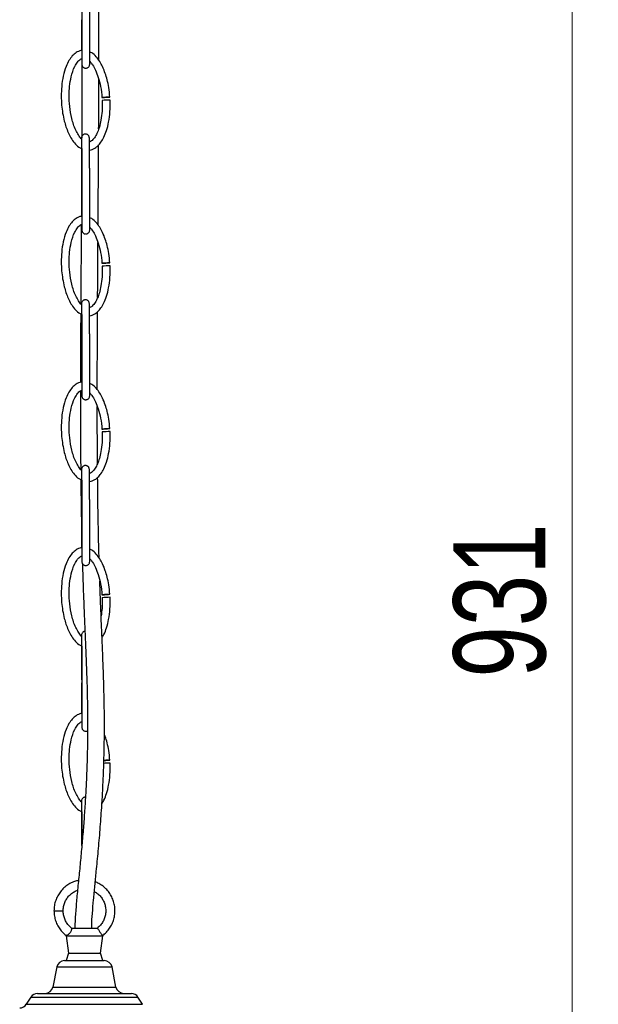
# Model space of a CAD drawing. Header units: millimetres. Extents: x 64 to 156, y 54 to 194.
# Tile 10 of 12: x 129 to 151, y 85 to 123. Entities that reach past the tile are written whole.
import ezdxf

# ---------------------------------------------------------------- set-up
doc = ezdxf.new("R2010")
doc.units = ezdxf.units.MM
doc.styles.add('SLDTEXTSTYLE0', font='TXT', dxfattribs={"width": 0.75})
doc.dimstyles.new('SLDDIMSTYLE0', dxfattribs={"dimtxt": 3.5, "dimasz": 3.556, "dimexe": 0, "dimexo": 0.0625, "dimgap": 0.875, "dimtad": 1, "dimdec": 0, "dimlfac": 10, "dimrnd": 1e-09, "dimzin": 12, "dimdsep": 46, "dimtxsty": 'SLDTEXTSTYLE0', "dimblk1": 'CLOSED', "dimblk2": 'CLOSED', "dimsah": 1, "dimcen": 0.09, "dimadec": 0, "dimazin": 3, "dimtfac": 1, "dimtdec": 0, "dimtofl": 0, "dimtmove": 0, "dimatfit": 3, "dimldrblk": 'CLOSED', "dimfxl": 0, "dimfrac": 2, "dimtolj": 1, "dimtzin": 12, "dimarcsym": 0})

# ---------------------------------------------------------------- blocks, each defined once
blk = doc.blocks.new('_Closed')
at = {"color": 0, "linetype": 'ByBlock', "lineweight": -2}
for p, q in [((-1, 0.166667), (0, 0)), ((-1, 0.166667), (-1, -0.166667)), ((0, 0), (-1, -0.166667)), ((0, 0), (-1, 0))]:
    blk.add_line(p, q, dxfattribs=at)
blk = doc.blocks.new('_D')
at = {"color": 7, "linetype": 'Continuous', "lineweight": 0}
for p, q in [((138.252, 146.756), (151.349, 146.756)), ((150.349, 146.756), (150.349, 53.617)), ((132.81, 53.617), (151.349, 53.617))]:
    blk.add_line(p, q, dxfattribs=at)
at = {"color": 7, "linetype": 'Continuous', "lineweight": 18, "xscale": 3.556, "yscale": 3.556}
for p, rotation in [((150.349, 146.756, 48.672), 90.0000000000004), ((150.349, 53.617, 48.672), 270.0000000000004)]:
    blk.add_blockref('_Closed', p, dxfattribs=dict(at, rotation=rotation))
at = {"color": 7, "linetype": 'Continuous', "lineweight": 18, "insert": (145.838, 97.873), "char_height": 3.5, "attachment_point": 1, "rotation": 90, "style": 'SLDTEXTSTYLE0'}
blk.add_mtext('931', dxfattribs=at)

msp = doc.modelspace()

# ---------------------------------------------------------------- linework, layer by layer
at = {"color": 7, "linetype": 'Continuous', "lineweight": 25}
for p, q in [((131.696, 91.375), (131.697, 91.327)), ((131.32, 88.347), (131.327, 88.347)), ((131.327, 88.347), (132.301, 88.347)), ((132.319, 88.322), (132.301, 88.347)), ((131.141, 88.095), (131.11, 88.051)), ((131.11, 88.051), (131.201, 87.394)), ((131.11, 88.051), (132.51, 88.051)), ((132.42, 87.394), (132.51, 88.051)), ((132.51, 88.051), (132.479, 88.095)), ((131.201, 87.394), (131.11, 87.117)), ((131.201, 87.394), (132.42, 87.394)), ((132.51, 87.117), (132.42, 87.394)), ((130.763, 86.875), (130.612, 86.109)), ((131.057, 87.117), (132.564, 87.117)), ((133.009, 86.109), (132.858, 86.875)), ((129.776, 85.73), (129.599, 85.455)), ((130.028, 85.867), (133.593, 85.867)), ((134.022, 85.455), (133.845, 85.73))]:
    msp.add_line(p, q, dxfattribs=at)
at = {"color": 8, "linetype": 'Continuous', "lineweight": 25}
for p, q in [((130.651, 89.01), (131.001, 89.01)), ((130.763, 86.875), (132.858, 86.875)), ((130.612, 86.109), (133.009, 86.109)), ((129.776, 85.73), (133.845, 85.73)), ((129.599, 85.455), (134.022, 85.455))]:
    msp.add_line(p, q, dxfattribs=at)
at = {"color": 7, "linetype": 'Continuous', "lineweight": 25, "flags": 128}
for points in [[(132.476, 119.916), (132.487, 119.917), (132.519, 119.919), (132.567, 119.923), (132.624, 119.927), (132.682, 119.931), (132.73, 119.934), (132.763, 119.937), (132.775, 119.938), (132.765, 119.938), (132.733, 119.935), (132.685, 119.932), (132.627, 119.928), (132.57, 119.924), (132.521, 119.92), (132.488, 119.918), (132.476, 119.916)], [(132.476, 113.616), (132.487, 113.617), (132.519, 113.619), (132.567, 113.623), (132.624, 113.627), (132.682, 113.631), (132.73, 113.634), (132.763, 113.637), (132.775, 113.638), (132.765, 113.638), (132.733, 113.635), (132.685, 113.632), (132.627, 113.628), (132.57, 113.624), (132.521, 113.62), (132.488, 113.618), (132.476, 113.616)], [(132.476, 107.316), (132.487, 107.317), (132.519, 107.319), (132.567, 107.323), (132.624, 107.327), (132.682, 107.331), (132.73, 107.334), (132.763, 107.337), (132.775, 107.338), (132.765, 107.338), (132.733, 107.335), (132.685, 107.332), (132.627, 107.328), (132.57, 107.324), (132.521, 107.32), (132.488, 107.318), (132.476, 107.316)], [(132.476, 101.016), (132.487, 101.017), (132.519, 101.019), (132.567, 101.023), (132.624, 101.027), (132.682, 101.031), (132.73, 101.034), (132.763, 101.037), (132.775, 101.038), (132.765, 101.038), (132.733, 101.035), (132.685, 101.032), (132.627, 101.028), (132.57, 101.024), (132.521, 101.02), (132.488, 101.018), (132.476, 101.016)], [(132.547, 94.721), (132.567, 94.723), (132.624, 94.727), (132.682, 94.731), (132.73, 94.734), (132.763, 94.737), (132.775, 94.738), (132.765, 94.738), (132.733, 94.735), (132.685, 94.732), (132.627, 94.728), (132.57, 94.724), (132.548, 94.722)]]:
    msp.add_lwpolyline(points, dxfattribs=at)
at = {"color": 7, "linetype": 'Continuous', "lineweight": 25}
for centre, radius, start, end in [((133.311, 104.446), 15.386, 91.9692, 93.0863), ((133.311, 98.146), 15.386, 91.9692, 93.0863), ((133.311, 91.846), 15.386, 91.9692, 93.0863), ((133.311, 85.546), 15.386, 91.9692, 93.0863), ((133.354, 78.218), 16.415, 91.9977, 92.8315), ((131.057, 86.817), 0.3, 90, 168.8722), ((132.564, 86.817), 0.3, 11.1278, 90), ((130.318, 86.167), 0.3, 270, 348.8722), ((133.303, 86.167), 0.3, 191.1278, 270), ((130.028, 85.567), 0.3, 90, 147.2236), ((133.593, 85.567), 0.3, 32.7764, 90), ((129.347, 85.617), 0.3, 270, 327.2236)]:
    msp.add_arc(centre, radius, start, end, dxfattribs=at)
for points, knots in [([(131.697, 124.677), (131.698, 124.671), (131.699, 124.659), (131.7, 124.564), (131.703, 124.377), (131.705, 124.107), (131.707, 123.794), (131.709, 123.477), (131.71, 123.172), (131.711, 122.941), (131.711, 122.763), (131.712, 122.632), (131.712, 122.512), (131.712, 122.383), (131.713, 122.199), (131.713, 121.937), (131.713, 121.675), (131.713, 121.465), (131.712, 121.324), (131.711, 121.235), (131.711, 121.193), (131.71, 121.187), (131.71, 121.184)], [0, 0, 0, 0, 0.030269, 0.061908, 0.131829, 0.207948, 0.283635, 0.373628, 0.445557, 0.509293, 0.544145, 0.576233, 0.605492, 0.632654, 0.671826, 0.742514, 0.829466, 0.874913, 0.919024, 0.960348, 0.980194, 1, 1, 1, 1]), ([(132.01, 121.179), (132.01, 121.185), (132.011, 121.198), (132.012, 121.296), (132.013, 121.488), (132.013, 121.762), (132.013, 122.077), (132.012, 122.395), (132.012, 122.7), (132.011, 122.931), (132.01, 123.108), (132.01, 123.238), (132.009, 123.358), (132.008, 123.488), (132.007, 123.674), (132.006, 123.937), (132.004, 124.197), (132.002, 124.406), (132.001, 124.545), (131.999, 124.633), (131.998, 124.675), (131.998, 124.681), (131.997, 124.684)], [0, 0, 0, 0, 0.030735, 0.062482, 0.132139, 0.207861, 0.283112, 0.372353, 0.443663, 0.507089, 0.541722, 0.573565, 0.602548, 0.629868, 0.669946, 0.741212, 0.828383, 0.873963, 0.918318, 0.960024, 0.980064, 1, 1, 1, 1]), ([(132.356, 121.334), (132.356, 121.509), (132.357, 121.996), (132.356, 122.755), (132.354, 123.599), (132.352, 124.146), (132.351, 124.412), (132.351, 124.419)], [0, 0, 0, 0, 0.164093, 0.45544, 0.729428, 0.993205, 1, 1, 1, 1]), ([(131.696, 122.875), (131.697, 122.715), (131.698, 122.369), (131.701, 121.972), (131.702, 121.753), (131.703, 121.703)], [0, 0, 0, 0, 0.400615, 0.864609, 1, 1, 1, 1]), ([(131.715, 122.759), (131.716, 122.72), (131.716, 122.379), (131.716, 122.021), (131.716, 121.705)], [0, 0, 0, 0, 0.11357, 1, 1, 1, 1]), ([(131.703, 121.703), (131.694, 121.703), (131.62, 121.696), (131.49, 121.631), (131.337, 121.498), (131.21, 121.317), (131.089, 121.062), (130.994, 120.731), (130.937, 120.35), (130.922, 119.98), (130.937, 119.64), (130.977, 119.325), (131.049, 118.974), (131.153, 118.657), (131.291, 118.38), (131.423, 118.191), (131.559, 118.045), (131.666, 117.996), (131.703, 117.979)], [0, 0, 0, 0, 0.006099, 0.052277, 0.097857, 0.148649, 0.206597, 0.29623, 0.389664, 0.477625, 0.556564, 0.628965, 0.701071, 0.80833, 0.863225, 0.91763, 0.971153, 1, 1, 1, 1]), ([(132.775, 119.938), (132.764, 120.058), (132.742, 120.279), (132.679, 120.578), (132.602, 120.844), (132.51, 121.077), (132.396, 121.292), (132.261, 121.47), (132.13, 121.603), (132.031, 121.64), (132.003, 121.651)], [0, 0, 0, 0, 0.184357, 0.340352, 0.467849, 0.609471, 0.723267, 0.839305, 0.954066, 1, 1, 1, 1]), ([(131.696, 118.345), (131.694, 118.347), (131.645, 118.387), (131.572, 118.503), (131.434, 118.752), (131.318, 119.119), (131.242, 119.564), (131.221, 119.974), (131.239, 120.353), (131.299, 120.725), (131.4, 121.041), (131.532, 121.261), (131.628, 121.361), (131.691, 121.39), (131.705, 121.397)], [0, 0, 0, 0, 0.002436, 0.057933, 0.12192, 0.263489, 0.405928, 0.533205, 0.63815, 0.751277, 0.877203, 0.93702, 0.985429, 1, 1, 1, 1]), ([(131.705, 121.397), (131.705, 121.391), (131.706, 121.32), (131.707, 121.245), (131.709, 121.184), (131.709, 121.181), (131.71, 121.179)], [0, 0, 0, 0, 0.04779, 0.560805, 0.795579, 1, 1, 1, 1]), ([(131.716, 121.401), (131.716, 120.989), (131.715, 120.194), (131.712, 119.181), (131.709, 118.58), (131.708, 118.38)], [0, 0, 0, 0, 0.41671, 0.805459, 1, 1, 1, 1]), ([(132.007, 121.293), (132.01, 121.29), (132.055, 121.252), (132.133, 121.139), (132.245, 120.941), (132.347, 120.664), (132.435, 120.316), (132.462, 120.056), (132.476, 119.916)], [0, 0, 0, 0, 0.008635, 0.120088, 0.272709, 0.471172, 0.715375, 1, 1, 1, 1]), ([(131.71, 121.181), (131.711, 121.165), (131.714, 121.135), (131.734, 121.097), (131.757, 121.071), (131.785, 121.05), (131.814, 121.037), (131.845, 121.031), (131.877, 121.031), (131.911, 121.039), (131.946, 121.057), (131.977, 121.085), (132.004, 121.127), (132.008, 121.164), (132.01, 121.183)], [0, 0, 0, 0, 0.101355, 0.189602, 0.263409, 0.323527, 0.409425, 0.463136, 0.5226, 0.617519, 0.685933, 0.772043, 0.87741, 1, 1, 1, 1]), ([(132.35, 118.724), (132.351, 119.081), (132.354, 119.715), (132.355, 120.332), (132.355, 120.6)], [0, 0, 0, 0, 0.564623, 1, 1, 1, 1]), ([(131.994, 117.921), (132.001, 117.921), (132.038, 117.924), (132.113, 117.947), (132.219, 117.998), (132.335, 118.09), (132.451, 118.229), (132.562, 118.423), (132.661, 118.68), (132.738, 119.003), (132.788, 119.393), (132.784, 119.674), (132.782, 119.823)], [0, 0, 0, 0, 0.009104, 0.051091, 0.103935, 0.168898, 0.248794, 0.347783, 0.470386, 0.620007, 0.79737, 1, 1, 1, 1]), ([(132.482, 119.81), (132.484, 119.673), (132.488, 119.423), (132.446, 119.083), (132.386, 118.815), (132.312, 118.603), (132.224, 118.43), (132.131, 118.311), (132.05, 118.248), (132.011, 118.233), (131.995, 118.227)], [0, 0, 0, 0, 0.236802, 0.434826, 0.591863, 0.711791, 0.824233, 0.927371, 0.970351, 1, 1, 1, 1]), ([(131.697, 118.383), (131.697, 118.382), (131.697, 118.379), (131.696, 118.367), (131.696, 118.349), (131.696, 118.345)], [0, 0, 0, 0, 0.396723, 0.878342, 1, 1, 1, 1]), ([(131.998, 118.38), (131.996, 118.396), (131.993, 118.427), (131.974, 118.465), (131.95, 118.491), (131.922, 118.512), (131.893, 118.525), (131.862, 118.531), (131.83, 118.531), (131.796, 118.523), (131.761, 118.505), (131.73, 118.478), (131.703, 118.435), (131.699, 118.4), (131.697, 118.38)], [0, 0, 0, 0, 0.10233, 0.19161, 0.266423, 0.327427, 0.414428, 0.468268, 0.527185, 0.620741, 0.688304, 0.773548, 0.878106, 1, 1, 1, 1]), ([(131.697, 118.377), (131.698, 118.371), (131.699, 118.359), (131.7, 118.264), (131.703, 118.077), (131.705, 117.807), (131.707, 117.494), (131.709, 117.177), (131.71, 116.872), (131.711, 116.641), (131.711, 116.463), (131.712, 116.332), (131.712, 116.212), (131.712, 116.083), (131.713, 115.899), (131.713, 115.637), (131.713, 115.375), (131.713, 115.165), (131.712, 115.024), (131.711, 114.935), (131.711, 114.893), (131.71, 114.887), (131.71, 114.884)], [0, 0, 0, 0, 0.0302693, 0.0619081, 0.1318288, 0.2079477, 0.2836355, 0.3736284, 0.4455572, 0.5092928, 0.5441452, 0.5762335, 0.6054918, 0.6326544, 0.6718255, 0.7425138, 0.8294659, 0.8749131, 0.9190243, 0.9603484, 0.9801936, 1, 1, 1, 1]), ([(132.01, 114.879), (132.01, 114.885), (132.011, 114.898), (132.012, 114.996), (132.013, 115.188), (132.013, 115.462), (132.013, 115.777), (132.012, 116.095), (132.012, 116.4), (132.011, 116.631), (132.01, 116.808), (132.01, 116.938), (132.009, 117.058), (132.008, 117.188), (132.007, 117.374), (132.006, 117.637), (132.004, 117.897), (132.002, 118.106), (132.001, 118.245), (131.999, 118.333), (131.998, 118.375), (131.998, 118.381), (131.997, 118.384)], [0, 0, 0, 0, 0.030735, 0.062482, 0.132139, 0.207861, 0.283112, 0.372353, 0.443663, 0.507089, 0.541722, 0.573565, 0.602548, 0.629868, 0.669946, 0.741212, 0.828383, 0.873963, 0.918318, 0.960024, 0.980064, 1, 1, 1, 1]), ([(131.706, 117.978), (131.706, 117.924), (131.704, 117.497), (131.699, 116.705), (131.694, 115.899), (131.691, 115.47), (131.691, 115.402)], [0, 0, 0, 0, 0.064079, 0.504205, 0.921558, 1, 1, 1, 1]), ([(131.694, 117.984), (131.694, 117.956), (131.694, 117.848), (131.694, 117.632), (131.694, 117.339), (131.695, 117.019), (131.696, 116.799), (131.696, 116.686)], [0, 0, 0, 0, 0.0732605, 0.2782307, 0.5049976, 0.7477081, 1, 1, 1, 1]), ([(132.328, 115.071), (132.33, 115.396), (132.336, 116.167), (132.342, 117.183), (132.345, 117.867), (132.347, 118.114)], [0, 0, 0, 0, 0.317741, 0.753855, 1, 1, 1, 1]), ([(131.696, 116.575), (131.697, 116.415), (131.698, 116.069), (131.701, 115.672), (131.702, 115.453), (131.703, 115.403)], [0, 0, 0, 0, 0.400615, 0.864609, 1, 1, 1, 1]), ([(131.703, 115.403), (131.694, 115.403), (131.62, 115.396), (131.49, 115.331), (131.337, 115.198), (131.21, 115.017), (131.089, 114.762), (130.994, 114.431), (130.937, 114.05), (130.922, 113.68), (130.937, 113.34), (130.977, 113.025), (131.049, 112.674), (131.153, 112.357), (131.291, 112.08), (131.423, 111.891), (131.556, 111.747), (131.66, 111.7), (131.694, 111.684)], [0, 0, 0, 0, 0.006114, 0.052403, 0.098093, 0.149007, 0.207095, 0.296944, 0.390603, 0.478776, 0.557905, 0.63048, 0.702759, 0.810277, 0.865304, 0.91984, 0.973492, 1, 1, 1, 1]), ([(132.775, 113.638), (132.764, 113.758), (132.742, 113.979), (132.679, 114.278), (132.602, 114.544), (132.51, 114.777), (132.396, 114.992), (132.261, 115.17), (132.13, 115.303), (132.031, 115.34), (132.003, 115.351)], [0, 0, 0, 0, 0.184357, 0.340352, 0.467849, 0.609471, 0.723267, 0.839305, 0.954066, 1, 1, 1, 1]), ([(131.696, 112.045), (131.694, 112.047), (131.645, 112.087), (131.572, 112.203), (131.434, 112.452), (131.318, 112.819), (131.242, 113.264), (131.221, 113.674), (131.239, 114.053), (131.299, 114.425), (131.4, 114.741), (131.532, 114.961), (131.628, 115.061), (131.691, 115.09), (131.705, 115.097)], [0, 0, 0, 0, 0.002436, 0.057933, 0.12192, 0.263489, 0.405928, 0.533205, 0.63815, 0.751277, 0.877203, 0.93702, 0.985429, 1, 1, 1, 1]), ([(131.688, 115.088), (131.687, 114.908), (131.683, 114.254), (131.676, 113.243), (131.671, 112.416), (131.669, 112.064)], [0, 0, 0, 0, 0.1790666, 0.6504346, 1, 1, 1, 1]), ([(131.705, 115.097), (131.705, 115.091), (131.706, 115.02), (131.707, 114.945), (131.709, 114.884), (131.709, 114.881), (131.71, 114.879)], [0, 0, 0, 0, 0.04779, 0.560805, 0.795579, 1, 1, 1, 1]), ([(132.007, 114.993), (132.01, 114.99), (132.055, 114.952), (132.133, 114.839), (132.245, 114.641), (132.347, 114.364), (132.435, 114.016), (132.462, 113.756), (132.476, 113.616)], [0, 0, 0, 0, 0.008635, 0.120088, 0.272709, 0.471172, 0.715375, 1, 1, 1, 1]), ([(131.71, 114.881), (131.711, 114.865), (131.714, 114.835), (131.734, 114.797), (131.757, 114.771), (131.785, 114.75), (131.814, 114.737), (131.845, 114.731), (131.877, 114.731), (131.911, 114.739), (131.946, 114.757), (131.977, 114.785), (132.004, 114.827), (132.008, 114.864), (132.01, 114.883)], [0, 0, 0, 0, 0.101355, 0.189602, 0.263409, 0.323527, 0.409425, 0.463136, 0.5226, 0.617519, 0.685933, 0.772043, 0.87741, 1, 1, 1, 1]), ([(132.311, 112.315), (132.312, 112.565), (132.316, 113.263), (132.321, 113.963), (132.324, 114.412)], [0, 0, 0, 0, 0.357836, 1, 1, 1, 1]), ([(131.994, 111.621), (132.001, 111.621), (132.038, 111.624), (132.113, 111.647), (132.219, 111.698), (132.335, 111.79), (132.451, 111.929), (132.562, 112.123), (132.661, 112.38), (132.738, 112.703), (132.788, 113.093), (132.784, 113.374), (132.782, 113.523)], [0, 0, 0, 0, 0.009104, 0.051091, 0.103935, 0.168898, 0.248794, 0.347783, 0.470386, 0.620007, 0.79737, 1, 1, 1, 1]), ([(132.482, 113.51), (132.484, 113.373), (132.488, 113.123), (132.446, 112.783), (132.386, 112.515), (132.312, 112.303), (132.224, 112.13), (132.131, 112.011), (132.05, 111.948), (132.011, 111.933), (131.995, 111.927)], [0, 0, 0, 0, 0.236802, 0.434826, 0.591863, 0.711791, 0.824233, 0.927371, 0.970351, 1, 1, 1, 1]), ([(131.697, 112.083), (131.697, 112.082), (131.697, 112.079), (131.696, 112.067), (131.696, 112.049), (131.696, 112.045)], [0, 0, 0, 0, 0.396723, 0.878342, 1, 1, 1, 1]), ([(131.998, 112.08), (131.996, 112.096), (131.993, 112.127), (131.974, 112.165), (131.95, 112.191), (131.922, 112.212), (131.893, 112.225), (131.862, 112.231), (131.83, 112.231), (131.796, 112.223), (131.761, 112.205), (131.73, 112.178), (131.703, 112.135), (131.699, 112.1), (131.697, 112.08)], [0, 0, 0, 0, 0.10233, 0.19161, 0.266423, 0.327427, 0.414428, 0.468268, 0.527185, 0.620741, 0.688304, 0.773548, 0.878106, 1, 1, 1, 1]), ([(131.697, 112.077), (131.698, 112.071), (131.699, 112.059), (131.7, 111.964), (131.703, 111.777), (131.705, 111.507), (131.707, 111.194), (131.709, 110.877), (131.71, 110.572), (131.711, 110.341), (131.711, 110.163), (131.712, 110.032), (131.712, 109.912), (131.712, 109.783), (131.713, 109.599), (131.713, 109.337), (131.713, 109.075), (131.713, 108.865), (131.712, 108.724), (131.711, 108.635), (131.711, 108.593), (131.71, 108.587), (131.71, 108.584)], [0, 0, 0, 0, 0.0302693, 0.0619081, 0.1318288, 0.2079477, 0.2836355, 0.3736284, 0.4455572, 0.5092928, 0.5441452, 0.5762335, 0.6054918, 0.6326544, 0.6718255, 0.7425138, 0.8294659, 0.8749131, 0.9190243, 0.9603484, 0.9801936, 1, 1, 1, 1]), ([(132.01, 108.579), (132.01, 108.585), (132.011, 108.598), (132.012, 108.696), (132.013, 108.888), (132.013, 109.162), (132.013, 109.477), (132.012, 109.795), (132.012, 110.1), (132.011, 110.331), (132.01, 110.508), (132.01, 110.638), (132.009, 110.758), (132.008, 110.888), (132.007, 111.074), (132.006, 111.337), (132.004, 111.597), (132.002, 111.806), (132.001, 111.945), (131.999, 112.033), (131.998, 112.075), (131.998, 112.081), (131.997, 112.084)], [0, 0, 0, 0, 0.030735, 0.062482, 0.132139, 0.207861, 0.283112, 0.372353, 0.443663, 0.507089, 0.541722, 0.573565, 0.602548, 0.629868, 0.669946, 0.741212, 0.828383, 0.873963, 0.918318, 0.960024, 0.980064, 1, 1, 1, 1]), ([(131.667, 111.698), (131.667, 111.679), (131.664, 111.153), (131.66, 110.282), (131.659, 109.437), (131.658, 109.093)], [0, 0, 0, 0, 0.021789, 0.601128, 1, 1, 1, 1]), ([(131.694, 111.684), (131.694, 111.656), (131.694, 111.548), (131.694, 111.332), (131.694, 111.039), (131.695, 110.719), (131.696, 110.499), (131.696, 110.386)], [0, 0, 0, 0, 0.0732605, 0.2782307, 0.5049976, 0.7477081, 1, 1, 1, 1]), ([(132.298, 108.812), (132.298, 109.208), (132.299, 110.11), (132.304, 111.101), (132.307, 111.694), (132.308, 111.774)], [0, 0, 0, 0, 0.4037047, 0.9187632, 1, 1, 1, 1]), ([(131.696, 110.275), (131.697, 110.115), (131.698, 109.769), (131.701, 109.372), (131.702, 109.153), (131.703, 109.103)], [0, 0, 0, 0, 0.4006148, 0.8646093, 1, 1, 1, 1]), ([(131.703, 109.103), (131.694, 109.103), (131.62, 109.096), (131.49, 109.031), (131.337, 108.898), (131.21, 108.717), (131.089, 108.462), (130.994, 108.131), (130.937, 107.75), (130.922, 107.38), (130.937, 107.04), (130.977, 106.725), (131.049, 106.374), (131.153, 106.057), (131.291, 105.78), (131.423, 105.591), (131.556, 105.447), (131.66, 105.4), (131.694, 105.384)], [0, 0, 0, 0, 0.006114, 0.052403, 0.098093, 0.149007, 0.207095, 0.296944, 0.390603, 0.478776, 0.557905, 0.63048, 0.702759, 0.810277, 0.865304, 0.91984, 0.973492, 1, 1, 1, 1]), ([(132.775, 107.338), (132.764, 107.458), (132.742, 107.679), (132.679, 107.978), (132.602, 108.244), (132.51, 108.477), (132.396, 108.692), (132.261, 108.87), (132.13, 109.003), (132.031, 109.04), (132.003, 109.051)], [0, 0, 0, 0, 0.184357, 0.340352, 0.467849, 0.609471, 0.723267, 0.839305, 0.954066, 1, 1, 1, 1]), ([(131.696, 105.745), (131.694, 105.747), (131.645, 105.787), (131.572, 105.903), (131.434, 106.152), (131.318, 106.519), (131.242, 106.964), (131.221, 107.374), (131.239, 107.753), (131.299, 108.125), (131.4, 108.441), (131.532, 108.661), (131.628, 108.761), (131.691, 108.79), (131.705, 108.797)], [0, 0, 0, 0, 0.002436, 0.057933, 0.12192, 0.263489, 0.405928, 0.533205, 0.63815, 0.751277, 0.877203, 0.93702, 0.985429, 1, 1, 1, 1]), ([(131.658, 108.771), (131.657, 108.714), (131.656, 108.132), (131.659, 107.186), (131.663, 106.248), (131.667, 105.833), (131.668, 105.782)], [0, 0, 0, 0, 0.056369, 0.573048, 0.947692, 1, 1, 1, 1]), ([(131.705, 108.797), (131.705, 108.791), (131.706, 108.72), (131.707, 108.645), (131.709, 108.584), (131.709, 108.581), (131.71, 108.579)], [0, 0, 0, 0, 0.04779, 0.560805, 0.795579, 1, 1, 1, 1]), ([(131.71, 108.581), (131.711, 108.565), (131.714, 108.535), (131.734, 108.497), (131.757, 108.471), (131.785, 108.45), (131.814, 108.437), (131.845, 108.431), (131.877, 108.431), (131.911, 108.439), (131.946, 108.457), (131.977, 108.485), (132.004, 108.527), (132.008, 108.564), (132.01, 108.583)], [0, 0, 0, 0, 0.101355, 0.189602, 0.263409, 0.323527, 0.409425, 0.463136, 0.5226, 0.617519, 0.685933, 0.772043, 0.87741, 1, 1, 1, 1]), ([(132.007, 108.693), (132.01, 108.69), (132.055, 108.652), (132.133, 108.539), (132.245, 108.341), (132.347, 108.064), (132.435, 107.716), (132.462, 107.456), (132.476, 107.316)], [0, 0, 0, 0, 0.008635, 0.120088, 0.272709, 0.471172, 0.715375, 1, 1, 1, 1]), ([(132.306, 106.002), (132.304, 106.348), (132.298, 107.066), (132.298, 107.8), (132.298, 108.18)], [0, 0, 0, 0, 0.483136, 1, 1, 1, 1]), ([(131.994, 105.321), (132.001, 105.321), (132.038, 105.324), (132.113, 105.347), (132.219, 105.398), (132.335, 105.49), (132.451, 105.629), (132.562, 105.823), (132.661, 106.08), (132.738, 106.403), (132.788, 106.793), (132.784, 107.074), (132.782, 107.223)], [0, 0, 0, 0, 0.009104, 0.051091, 0.103935, 0.168898, 0.248794, 0.347783, 0.470386, 0.620007, 0.79737, 1, 1, 1, 1]), ([(132.482, 107.21), (132.484, 107.073), (132.488, 106.823), (132.446, 106.483), (132.386, 106.215), (132.312, 106.003), (132.224, 105.83), (132.131, 105.711), (132.05, 105.648), (132.011, 105.633), (131.995, 105.627)], [0, 0, 0, 0, 0.236802, 0.434826, 0.591863, 0.711791, 0.824233, 0.927371, 0.970351, 1, 1, 1, 1]), ([(131.998, 105.78), (131.996, 105.796), (131.993, 105.827), (131.974, 105.865), (131.95, 105.891), (131.922, 105.912), (131.893, 105.925), (131.862, 105.931), (131.83, 105.931), (131.796, 105.923), (131.761, 105.905), (131.73, 105.878), (131.703, 105.835), (131.699, 105.8), (131.697, 105.78)], [0, 0, 0, 0, 0.10233, 0.19161, 0.266423, 0.327427, 0.414428, 0.468268, 0.527185, 0.620741, 0.688304, 0.773548, 0.878106, 1, 1, 1, 1]), ([(131.697, 105.783), (131.697, 105.782), (131.697, 105.779), (131.696, 105.767), (131.696, 105.749), (131.696, 105.745)], [0, 0, 0, 0, 0.396723, 0.878342, 1, 1, 1, 1]), ([(131.697, 105.777), (131.698, 105.771), (131.699, 105.759), (131.7, 105.664), (131.703, 105.477), (131.705, 105.207), (131.707, 104.894), (131.709, 104.577), (131.71, 104.272), (131.711, 104.041), (131.711, 103.863), (131.712, 103.732), (131.712, 103.612), (131.712, 103.483), (131.713, 103.299), (131.713, 103.037), (131.713, 102.775), (131.713, 102.565), (131.712, 102.424), (131.711, 102.335), (131.711, 102.293), (131.71, 102.287), (131.71, 102.284)], [0, 0, 0, 0, 0.0302693, 0.0619081, 0.1318288, 0.2079477, 0.2836355, 0.3736284, 0.4455572, 0.5092928, 0.5441452, 0.5762335, 0.6054918, 0.6326544, 0.6718255, 0.7425138, 0.8294659, 0.8749131, 0.9190243, 0.9603484, 0.9801936, 1, 1, 1, 1]), ([(132.01, 102.279), (132.01, 102.285), (132.011, 102.298), (132.012, 102.396), (132.013, 102.588), (132.013, 102.862), (132.013, 103.177), (132.012, 103.495), (132.012, 103.8), (132.011, 104.031), (132.01, 104.208), (132.01, 104.338), (132.009, 104.458), (132.008, 104.588), (132.007, 104.774), (132.006, 105.037), (132.004, 105.297), (132.002, 105.506), (132.001, 105.645), (131.999, 105.733), (131.998, 105.775), (131.998, 105.781), (131.997, 105.784)], [0, 0, 0, 0, 0.030735, 0.062482, 0.132139, 0.207861, 0.283112, 0.372353, 0.443663, 0.507089, 0.541722, 0.573565, 0.602548, 0.629868, 0.669946, 0.741212, 0.828383, 0.873963, 0.918318, 0.960024, 0.980064, 1, 1, 1, 1]), ([(131.672, 105.395), (131.673, 105.209), (131.679, 104.659), (131.693, 103.792), (131.708, 103.125), (131.715, 102.805)], [0, 0, 0, 0, 0.2095748, 0.6204924, 1, 1, 1, 1]), ([(131.694, 105.384), (131.694, 105.356), (131.694, 105.248), (131.694, 105.032), (131.694, 104.739), (131.695, 104.419), (131.696, 104.199), (131.696, 104.086)], [0, 0, 0, 0, 0.0732605, 0.2782307, 0.5049976, 0.7477081, 1, 1, 1, 1]), ([(132.367, 102.42), (132.36, 102.652), (132.342, 103.284), (132.324, 104.304), (132.315, 105.103), (132.311, 105.477)], [0, 0, 0, 0, 0.23682, 0.642947, 1, 1, 1, 1]), ([(131.696, 103.975), (131.697, 103.815), (131.698, 103.469), (131.701, 103.072), (131.702, 102.853), (131.703, 102.803)], [0, 0, 0, 0, 0.4006148, 0.8646093, 1, 1, 1, 1]), ([(131.703, 102.803), (131.694, 102.803), (131.62, 102.796), (131.49, 102.731), (131.337, 102.598), (131.21, 102.417), (131.089, 102.162), (130.994, 101.831), (130.937, 101.45), (130.922, 101.08), (130.937, 100.74), (130.977, 100.425), (131.049, 100.074), (131.153, 99.757), (131.291, 99.48), (131.423, 99.291), (131.556, 99.147), (131.66, 99.1), (131.694, 99.084)], [0, 0, 0, 0, 0.006114, 0.052403, 0.098093, 0.149007, 0.207095, 0.296944, 0.390603, 0.478776, 0.557905, 0.63048, 0.702759, 0.810277, 0.865304, 0.91984, 0.973492, 1, 1, 1, 1]), ([(132.775, 101.038), (132.764, 101.158), (132.742, 101.379), (132.679, 101.678), (132.602, 101.944), (132.51, 102.177), (132.396, 102.392), (132.261, 102.57), (132.13, 102.703), (132.031, 102.74), (132.003, 102.751)], [0, 0, 0, 0, 0.184357, 0.340352, 0.467849, 0.609471, 0.723267, 0.839305, 0.954066, 1, 1, 1, 1]), ([(131.696, 99.445), (131.694, 99.447), (131.645, 99.487), (131.572, 99.603), (131.434, 99.852), (131.318, 100.219), (131.242, 100.664), (131.221, 101.074), (131.239, 101.453), (131.299, 101.825), (131.4, 102.141), (131.532, 102.361), (131.628, 102.461), (131.691, 102.49), (131.705, 102.497)], [0, 0, 0, 0, 0.002436, 0.057933, 0.12192, 0.263489, 0.405928, 0.533205, 0.63815, 0.751277, 0.877203, 0.93702, 0.985429, 1, 1, 1, 1]), ([(131.732, 102.204), (131.736, 102.084), (131.747, 101.691), (131.769, 101.071), (131.796, 100.378), (131.822, 99.75), (131.848, 99.148), (131.875, 98.503), (131.898, 97.877), (131.915, 97.267), (131.926, 96.686), (131.93, 96.061), (131.925, 95.407), (131.911, 94.74), (131.887, 94.068), (131.854, 93.395), (131.812, 92.73), (131.762, 92.072), (131.706, 91.417), (131.644, 90.765), (131.58, 90.124), (131.518, 89.515), (131.473, 88.94), (131.444, 88.561), (131.449, 88.359), (131.449, 88.347)], [0, 0, 0, 0, 0.026673, 0.087198, 0.141657, 0.186902, 0.233676, 0.282347, 0.335979, 0.374667, 0.415755, 0.459217, 0.502914, 0.546652, 0.590786, 0.635391, 0.680361, 0.725304, 0.771343, 0.819049, 0.867123, 0.913929, 0.957634, 0.997549, 1, 1, 1, 1]), ([(131.705, 102.497), (131.705, 102.491), (131.706, 102.42), (131.707, 102.345), (131.709, 102.284), (131.709, 102.281), (131.71, 102.279)], [0, 0, 0, 0, 0.04779, 0.560805, 0.795579, 1, 1, 1, 1]), ([(131.71, 102.281), (131.711, 102.265), (131.714, 102.235), (131.734, 102.197), (131.757, 102.171), (131.785, 102.15), (131.814, 102.137), (131.845, 102.131), (131.877, 102.131), (131.911, 102.139), (131.946, 102.157), (131.977, 102.185), (132.004, 102.227), (132.008, 102.264), (132.01, 102.283)], [0, 0, 0, 0, 0.101355, 0.189602, 0.263409, 0.323527, 0.409425, 0.463136, 0.5226, 0.617519, 0.685933, 0.772043, 0.87741, 1, 1, 1, 1]), ([(132.007, 102.393), (132.01, 102.39), (132.055, 102.352), (132.133, 102.239), (132.245, 102.041), (132.347, 101.764), (132.435, 101.416), (132.462, 101.156), (132.476, 101.016)], [0, 0, 0, 0, 0.008635, 0.120088, 0.272709, 0.471172, 0.715375, 1, 1, 1, 1]), ([(132.091, 88.347), (132.09, 88.377), (132.086, 88.574), (132.113, 88.926), (132.153, 89.43), (132.206, 89.956), (132.268, 90.57), (132.336, 91.278), (132.407, 92.088), (132.462, 92.858), (132.504, 93.567), (132.533, 94.202), (132.554, 94.827), (132.566, 95.438), (132.57, 96.031), (132.566, 96.701), (132.552, 97.436), (132.526, 98.229), (132.495, 99.004), (132.458, 99.868), (132.422, 100.708), (132.402, 101.309), (132.394, 101.548)], [0, 0, 0, 0, 0.006628, 0.043863, 0.084776, 0.127239, 0.170341, 0.229562, 0.29029, 0.350878, 0.395986, 0.440107, 0.483219, 0.525433, 0.567046, 0.608276, 0.669557, 0.731004, 0.793229, 0.856562, 0.942984, 1, 1, 1, 1]), ([(132.482, 100.91), (132.485, 100.773), (132.49, 100.541), (132.457, 100.311), (132.444, 100.217)], [0, 0, 0, 0, 0.58926, 1, 1, 1, 1]), ([(132.478, 99.39), (132.503, 99.429), (132.575, 99.546), (132.659, 99.781), (132.739, 100.103), (132.788, 100.493), (132.784, 100.774), (132.782, 100.923)], [0, 0, 0, 0, 0.087878, 0.259337, 0.468582, 0.716623, 1, 1, 1, 1]), ([(131.828, 99.629), (131.816, 99.627), (131.793, 99.623), (131.761, 99.605), (131.73, 99.578), (131.703, 99.535), (131.699, 99.5), (131.697, 99.48)], [0, 0, 0, 0, 0.168918, 0.316972, 0.503768, 0.732889, 1, 1, 1, 1]), ([(131.697, 99.483), (131.697, 99.482), (131.697, 99.479), (131.696, 99.467), (131.696, 99.449), (131.696, 99.445)], [0, 0, 0, 0, 0.396723, 0.878342, 1, 1, 1, 1]), ([(131.697, 99.477), (131.698, 99.471), (131.699, 99.459), (131.7, 99.364), (131.703, 99.177), (131.705, 98.907), (131.707, 98.594), (131.709, 98.277), (131.71, 97.972), (131.711, 97.741), (131.711, 97.563), (131.712, 97.432), (131.712, 97.312), (131.712, 97.183), (131.713, 96.999), (131.713, 96.737), (131.713, 96.475), (131.713, 96.265), (131.712, 96.124), (131.711, 96.035), (131.711, 95.993), (131.71, 95.987), (131.71, 95.984)], [0, 0, 0, 0, 0.030269, 0.061908, 0.131829, 0.207948, 0.283635, 0.373628, 0.445557, 0.509293, 0.544145, 0.576233, 0.605492, 0.632654, 0.671826, 0.742514, 0.829466, 0.874913, 0.919024, 0.960348, 0.980194, 1, 1, 1, 1]), ([(131.694, 99.084), (131.694, 99.056), (131.694, 98.948), (131.694, 98.732), (131.694, 98.439), (131.695, 98.119), (131.696, 97.899), (131.696, 97.786)], [0, 0, 0, 0, 0.0732605, 0.2782307, 0.5049976, 0.7477081, 1, 1, 1, 1]), ([(131.696, 97.675), (131.697, 97.515), (131.698, 97.169), (131.701, 96.772), (131.702, 96.553), (131.703, 96.503)], [0, 0, 0, 0, 0.400615, 0.864609, 1, 1, 1, 1]), ([(131.703, 96.503), (131.694, 96.503), (131.62, 96.496), (131.49, 96.431), (131.337, 96.298), (131.21, 96.117), (131.089, 95.862), (130.994, 95.531), (130.937, 95.15), (130.922, 94.78), (130.937, 94.44), (130.977, 94.125), (131.049, 93.774), (131.153, 93.457), (131.291, 93.18), (131.423, 92.991), (131.556, 92.847), (131.66, 92.8), (131.694, 92.784)], [0, 0, 0, 0, 0.006114, 0.052403, 0.098093, 0.149007, 0.207095, 0.296944, 0.390603, 0.478776, 0.557905, 0.63048, 0.702759, 0.810277, 0.865304, 0.91984, 0.973492, 1, 1, 1, 1]), ([(131.696, 93.145), (131.694, 93.147), (131.645, 93.187), (131.572, 93.303), (131.434, 93.552), (131.318, 93.919), (131.242, 94.364), (131.221, 94.774), (131.239, 95.153), (131.299, 95.525), (131.4, 95.841), (131.532, 96.061), (131.628, 96.161), (131.691, 96.19), (131.705, 96.197)], [0, 0, 0, 0, 0.002436, 0.057933, 0.12192, 0.263489, 0.405928, 0.533205, 0.63815, 0.751277, 0.877203, 0.93702, 0.985429, 1, 1, 1, 1]), ([(131.705, 96.197), (131.705, 96.191), (131.706, 96.12), (131.707, 96.045), (131.709, 95.984), (131.709, 95.981), (131.71, 95.979)], [0, 0, 0, 0, 0.04779, 0.560805, 0.795579, 1, 1, 1, 1]), ([(131.71, 95.981), (131.711, 95.965), (131.714, 95.935), (131.734, 95.897), (131.757, 95.871), (131.785, 95.85), (131.814, 95.837), (131.845, 95.831), (131.877, 95.831), (131.906, 95.837), (131.923, 95.846), (131.927, 95.849)], [0, 0, 0, 0, 0.1565272, 0.292812, 0.4067949, 0.4996384, 0.6322948, 0.7152444, 0.8070764, 0.953665, 1, 1, 1, 1]), ([(132.775, 94.738), (132.764, 94.858), (132.743, 95.079), (132.678, 95.377), (132.622, 95.586), (132.578, 95.692), (132.566, 95.72)], [0, 0, 0, 0, 0.357776, 0.66051, 0.90794, 1, 1, 1, 1]), ([(132.474, 93.082), (132.5, 93.124), (132.574, 93.244), (132.659, 93.481), (132.739, 93.803), (132.788, 94.193), (132.784, 94.474), (132.782, 94.623)], [0, 0, 0, 0, 0.092786, 0.263323, 0.471441, 0.718148, 1, 1, 1, 1]), ([(131.697, 93.183), (131.697, 93.182), (131.697, 93.179), (131.696, 93.167), (131.696, 93.149), (131.696, 93.145)], [0, 0, 0, 0, 0.396723, 0.878342, 1, 1, 1, 1]), ([(131.848, 93.33), (131.844, 93.33), (131.825, 93.331), (131.796, 93.323), (131.761, 93.305), (131.73, 93.278), (131.703, 93.236), (131.699, 93.2), (131.697, 93.18)], [0, 0, 0, 0, 0.0538814, 0.2410897, 0.3762862, 0.5468614, 0.7560851, 1, 1, 1, 1]), ([(131.697, 93.177), (131.698, 93.171), (131.699, 93.159), (131.7, 93.064), (131.703, 92.877), (131.705, 92.607), (131.707, 92.294), (131.709, 91.977), (131.71, 91.7), (131.71, 91.544), (131.711, 91.486)], [0, 0, 0, 0, 0.061964, 0.126732, 0.269867, 0.42569, 0.58063, 0.764855, 0.9121, 1, 1, 1, 1]), ([(131.694, 92.784), (131.694, 92.756), (131.694, 92.648), (131.694, 92.432), (131.694, 92.139), (131.695, 91.819), (131.696, 91.599), (131.696, 91.486)], [0, 0, 0, 0, 0.0732605, 0.2782307, 0.5049976, 0.7477081, 1, 1, 1, 1]), ([(131.584, 90.16), (131.533, 90.149), (131.42, 90.124), (131.257, 90.048), (131.097, 89.943), (130.956, 89.813), (130.838, 89.66), (130.746, 89.491), (130.683, 89.308), (130.654, 89.146), (130.652, 89.046), (130.651, 89.01)], [0, 0, 0, 0, 0.097642, 0.216972, 0.336325, 0.45572, 0.575169, 0.694678, 0.814248, 0.933872, 1, 1, 1, 1]), ([(132.494, 88.063), (132.51, 88.074), (132.577, 88.123), (132.681, 88.228), (132.796, 88.382), (132.884, 88.554), (132.944, 88.737), (132.973, 88.929), (132.97, 89.123), (132.936, 89.313), (132.872, 89.496), (132.78, 89.665), (132.661, 89.817), (132.519, 89.947), (132.371, 90.046), (132.267, 90.088), (132.221, 90.106)], [0, 0, 0, 0, 0.023204, 0.099543, 0.175958, 0.252413, 0.328905, 0.405432, 0.481986, 0.558555, 0.635127, 0.711689, 0.788229, 0.86474, 0.941213, 1, 1, 1, 1]), ([(131.001, 89.01), (131.001, 89.036), (131.003, 89.115), (131.029, 89.247), (131.089, 89.397), (131.177, 89.533), (131.288, 89.647), (131.413, 89.737), (131.505, 89.772), (131.548, 89.789)], [0, 0, 0, 0, 0.075363, 0.232754, 0.390334, 0.54797, 0.705722, 0.863638, 1, 1, 1, 1]), ([(132.186, 89.741), (132.23, 89.714), (132.321, 89.659), (132.434, 89.545), (132.524, 89.411), (132.587, 89.262), (132.62, 89.103), (132.622, 88.941), (132.594, 88.781), (132.535, 88.631), (132.448, 88.495), (132.363, 88.401), (132.305, 88.358), (132.289, 88.347)], [0, 0, 0, 0, 0.095592, 0.192479, 0.289256, 0.385923, 0.482496, 0.579001, 0.675474, 0.771941, 0.86844, 0.965009, 1, 1, 1, 1]), ([(130.651, 89.01), (130.652, 88.974), (130.654, 88.873), (130.684, 88.71), (130.747, 88.528), (130.84, 88.358), (130.958, 88.206), (131.059, 88.111), (131.118, 88.068), (131.126, 88.062)], [0, 0, 0, 0, 0.09902, 0.273847, 0.448812, 0.623755, 0.79865, 0.973476, 1, 1, 1, 1]), ([(131.35, 88.331), (131.33, 88.347), (131.267, 88.393), (131.176, 88.49), (131.088, 88.625), (131.029, 88.776), (131.003, 88.907), (131.001, 88.986), (131.001, 89.01)], [0, 0, 0, 0, 0.096494, 0.299117, 0.501821, 0.704298, 0.906584, 1, 1, 1, 1]), ([(131.126, 88.063), (131.129, 88.062), (131.134, 88.061), (131.16, 88.077), (131.194, 88.103), (131.234, 88.141), (131.273, 88.187), (131.304, 88.235), (131.324, 88.279), (131.334, 88.315), (131.336, 88.34), (131.331, 88.343), (131.329, 88.344)], [0, 0, 0, 0, 0.0964621, 0.2015862, 0.3077046, 0.4154447, 0.5232494, 0.6288384, 0.7327617, 0.8238541, 0.9301699, 1, 1, 1, 1]), ([(132.319, 88.322), (132.321, 88.318), (132.33, 88.306), (132.351, 88.272), (132.383, 88.225), (132.418, 88.176), (132.448, 88.136), (132.47, 88.108), (132.477, 88.098), (132.479, 88.095)], [0, 0, 0, 0, 0.0697509, 0.2509517, 0.4338059, 0.6109578, 0.7859102, 0.9346814, 1, 1, 1, 1])]:
    msp.add_open_spline(points, degree=3, knots=knots, dxfattribs=at)

# ---------------------------------------------------------------- dimensions: what is measured, and where the dimension line sits
at = {"color": 7, "linetype": 'Continuous', "lineweight": 18}
dim = msp.add_linear_dim(base=(150.349, 53.617), p1=(137.252, 146.756), p2=(131.81, 53.617), angle=90, dimstyle='SLDDIMSTYLE0', dxfattribs=at)
dim.commit()
dim.dimension.update_dxf_attribs({"geometry": '_D', "text_midpoint": (150.349, 101.752), "dimtype": 160})

doc.saveas('drawing.dxf')
